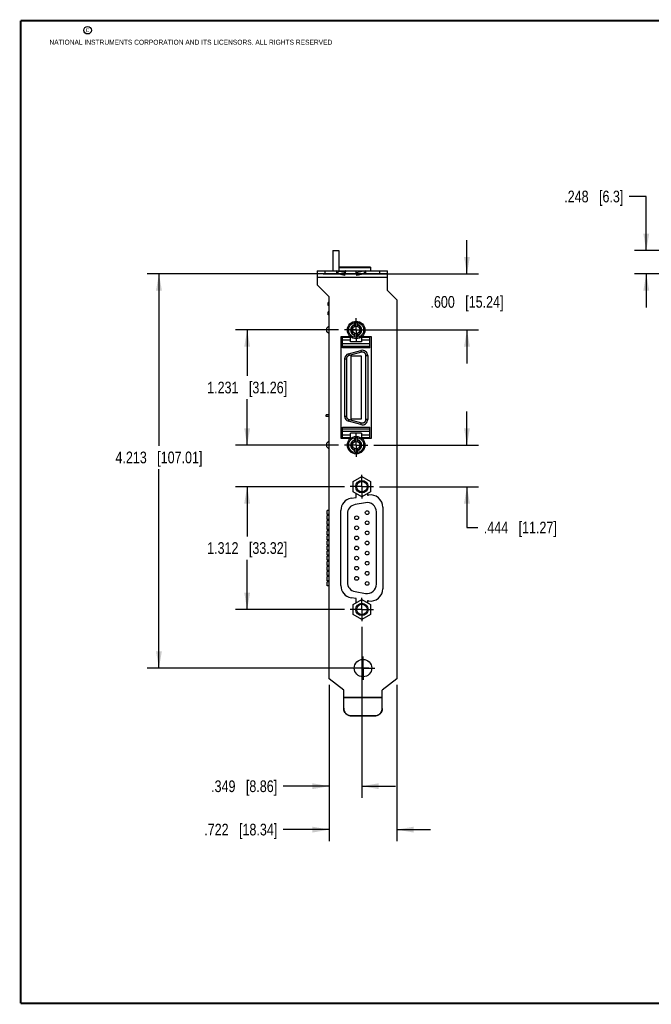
# Model space of a CAD drawing. Header units: inches. Extents: x 0.2 to 16.8, y 0.2 to 10.8.
# Tile 1 of 11: x 0.2 to 7, y 0.2 to 10.8. Entities that reach past the tile are written whole.
import ezdxf

# ---------------------------------------------------------------- set-up
doc = ezdxf.new("R2010")
doc.units = ezdxf.units.IN
doc.header["$LTSCALE"] = 0.935
doc.header["$MEASUREMENT"] = 0
doc.linetypes.add('CENTER', pattern=[0.6, 0.375, -0.075, 0.075, -0.075])
doc.layers.get('0').update_dxf_attribs({"linetype": 'CONTINUOUS'})
doc.layers.add('02___PRT_ALL_AXES', color=7, linetype='CONTINUOUS')
doc.layers.add('DIMENSIONS', color=7, linetype='CONTINUOUS')
doc.styles.get("Standard").update_dxf_attribs({"font": 'txt', "width": 0.8})
doc.dimstyles.new('DIMSTYLE_1', dxfattribs={"dimtxt": 0.125, "dimasz": 0.18, "dimexe": 0.18, "dimexo": 0.0625, "dimgap": 0.09, "dimtad": 0, "dimtih": 1, "dimtoh": 1, "dimdec": 3, "dimzin": 4, "dimdsep": 46, "dimtxsty": 'STANDARD', "dimblk": '_FILLED', "dimblk1": '_FILLED', "dimblk2": '_FILLED', "dimcen": 0.09, "dimadec": 0, "dimazin": 0, "dimtp": 0.01, "dimtm": 0.01, "dimtfac": 1, "dimtdec": 3, "dimtofl": 0, "dimtmove": 0, "dimatfit": 3, "dimldrblk": '_FILLED', "dimfxl": 1, "dimtolj": 1, "dimtzin": 4, "dimarcsym": 0})

# ---------------------------------------------------------------- blocks, each defined once
blk = doc.blocks.new('_FILLED')
at = {"color": 0, "linetype": 'BYBLOCK'}
blk.add_solid([(0, 0), (-1, 0.174), (-1, -0.174)], dxfattribs=at)
blk = doc.blocks.new('*D3')
at = {"layer": 'DIMENSIONS', "color": 2, "linetype": 'CONTINUOUS'}
for p, q in [((6.939, 8.879), (6.756, 8.879)), ((6.939, 8.302), (6.939, 8.879)), ((7.619, 8.302), (6.814, 8.302)), ((7.178, 8.054), (6.814, 8.054)), ((6.939, 8.054), (6.939, 7.694))]:
    blk.add_line(p, q, dxfattribs=at)
at = {"layer": 'DIMENSIONS', "color": 2, "linetype": 'CONTINUOUS', "xscale": 0.18, "yscale": 0.18, "zscale": 0.18}
for p, rotation in [((6.939, 8.302), 270), ((6.939, 8.054), 90)]:
    blk.add_blockref('_FILLED', p, dxfattribs=dict(at, rotation=rotation))
at = {"layer": 'DIMENSIONS', "color": 2, "linetype": 'CONTINUOUS', "insert": (6.694, 8.942), "char_height": 0.125, "width": 1.025, "attachment_point": 3, "line_spacing_factor": 0.9}
blk.add_mtext('.248{\\Ftxt.shx;\\W1.000000;\\H0.125000; }[6.3]', dxfattribs=at)
blk = doc.blocks.new('*D6')
at = {"layer": 'DIMENSIONS', "color": 2, "linetype": 'CONTINUOUS'}
for p, q in [((3.899, 4.28), (3.899, 2.454)), ((3.55, 3.663), (3.55, 2.454)), ((3.55, 2.579), (3.056, 2.579)), ((3.899, 2.579), (4.259, 2.579))]:
    blk.add_line(p, q, dxfattribs=at)
at = {"layer": 'DIMENSIONS', "color": 2, "linetype": 'CONTINUOUS', "xscale": 0.18, "yscale": 0.18, "zscale": 0.18}
blk.add_blockref('_FILLED', (3.55, 2.579), dxfattribs=at)
at = {"layer": 'DIMENSIONS', "color": 2, "linetype": 'CONTINUOUS', "xscale": 0.18, "yscale": 0.18, "zscale": 0.18, "rotation": 180}
blk.add_blockref('_FILLED', (3.899, 2.579), dxfattribs=at)
at = {"layer": 'DIMENSIONS', "color": 2, "linetype": 'CONTINUOUS', "insert": (2.993, 2.641), "char_height": 0.125, "width": 1.125, "attachment_point": 3, "line_spacing_factor": 0.9}
blk.add_mtext('.349{\\Ftxt.shx;\\W1.000000;\\H0.125000; }[8.86]', dxfattribs=at)
blk = doc.blocks.new('*D7')
at = {"layer": 'DIMENSIONS', "color": 2, "linetype": 'CONTINUOUS'}
for p, q in [((3.55, 3.663), (3.55, 1.99)), ((4.272, 3.663), (4.272, 1.99)), ((3.55, 2.115), (3.057, 2.115)), ((4.272, 2.115), (4.632, 2.115))]:
    blk.add_line(p, q, dxfattribs=at)
at = {"layer": 'DIMENSIONS', "color": 2, "linetype": 'CONTINUOUS', "xscale": 0.18, "yscale": 0.18, "zscale": 0.18}
blk.add_blockref('_FILLED', (3.55, 2.115), dxfattribs=at)
at = {"layer": 'DIMENSIONS', "color": 2, "linetype": 'CONTINUOUS', "xscale": 0.18, "yscale": 0.18, "zscale": 0.18, "rotation": 180}
blk.add_blockref('_FILLED', (4.272, 2.115), dxfattribs=at)
at = {"layer": 'DIMENSIONS', "color": 2, "linetype": 'CONTINUOUS', "insert": (2.994, 2.178), "char_height": 0.125, "width": 1.225, "attachment_point": 3, "line_spacing_factor": 0.9}
blk.add_mtext('.722{\\Ftxt.shx;\\W1.000000;\\H0.125000; }[18.34]', dxfattribs=at)
blk = doc.blocks.new('*D8')
at = {"layer": 'DIMENSIONS', "color": 2, "linetype": 'CONTINUOUS'}
for p, q in [((4.029, 8.054), (1.604, 8.054)), ((1.729, 8.054), (1.729, 6.217)), ((1.729, 3.841), (1.729, 5.967)), ((3.973, 3.841), (1.604, 3.841))]:
    blk.add_line(p, q, dxfattribs=at)
at = {"layer": 'DIMENSIONS', "color": 2, "linetype": 'CONTINUOUS', "xscale": 0.18, "yscale": 0.18, "zscale": 0.18}
for p, rotation in [((1.729, 8.054), 90), ((1.729, 3.841), 270)]:
    blk.add_blockref('_FILLED', p, dxfattribs=dict(at, rotation=rotation))
at = {"layer": 'DIMENSIONS', "color": 2, "linetype": 'CONTINUOUS', "insert": (1.729, 6.154), "char_height": 0.125, "width": 1.425, "attachment_point": 2, "line_spacing_factor": 0.9}
blk.add_mtext('4.213{\\Ftxt.shx;\\W1.000000;\\H0.125000; }[107.01]', dxfattribs=at)
blk = doc.blocks.new('*D9')
at = {"layer": 'DIMENSIONS', "color": 2, "linetype": 'CONTINUOUS'}
for p, q in [((3.711, 5.779), (2.547, 5.779)), ((2.672, 5.779), (2.672, 5.248)), ((2.672, 4.467), (2.672, 4.998)), ((3.711, 4.467), (2.547, 4.467))]:
    blk.add_line(p, q, dxfattribs=at)
at = {"layer": 'DIMENSIONS', "color": 2, "linetype": 'CONTINUOUS', "xscale": 0.18, "yscale": 0.18, "zscale": 0.18}
for p, rotation in [((2.672, 5.779), 90), ((2.672, 4.467), 270)]:
    blk.add_blockref('_FILLED', p, dxfattribs=dict(at, rotation=rotation))
at = {"layer": 'DIMENSIONS', "color": 2, "linetype": 'CONTINUOUS', "insert": (2.672, 5.186), "char_height": 0.125, "width": 1.325, "attachment_point": 2, "line_spacing_factor": 0.9}
blk.add_mtext('1.312{\\Ftxt.shx;\\W1.000000;\\H0.125000; }[33.32]', dxfattribs=at)
blk = doc.blocks.new('*D10')
at = {"layer": 'DIMENSIONS', "color": 2, "linetype": 'CONTINUOUS'}
for p, q in [((5.022, 8.054), (5.022, 8.414)), ((3.484, 8.054), (5.147, 8.054)), ((3.775, 7.454), (5.147, 7.454)), ((5.022, 7.454), (5.022, 7.094))]:
    blk.add_line(p, q, dxfattribs=at)
at = {"layer": 'DIMENSIONS', "color": 2, "linetype": 'CONTINUOUS', "xscale": 0.18, "yscale": 0.18, "zscale": 0.18}
for p, rotation in [((5.022, 8.054), 270), ((5.022, 7.454), 90)]:
    blk.add_blockref('_FILLED', p, dxfattribs=dict(at, rotation=rotation))
at = {"layer": 'DIMENSIONS', "color": 2, "linetype": 'CONTINUOUS', "insert": (5.022, 7.816), "char_height": 0.125, "width": 1.225, "attachment_point": 2, "line_spacing_factor": 0.9}
blk.add_mtext('.600{\\Ftxt.shx;\\W1.000000;\\H0.125000; }[15.24]', dxfattribs=at)
blk = doc.blocks.new('*D11')
at = {"layer": 'DIMENSIONS', "color": 2, "linetype": 'CONTINUOUS'}
for p, q in [((3.65, 7.454), (2.547, 7.454)), ((2.672, 7.454), (2.672, 6.963)), ((2.672, 6.223), (2.672, 6.713)), ((3.65, 6.223), (2.547, 6.223))]:
    blk.add_line(p, q, dxfattribs=at)
at = {"layer": 'DIMENSIONS', "color": 2, "linetype": 'CONTINUOUS', "xscale": 0.18, "yscale": 0.18, "zscale": 0.18}
for p, rotation in [((2.672, 7.454), 90), ((2.672, 6.223), 270)]:
    blk.add_blockref('_FILLED', p, dxfattribs=dict(at, rotation=rotation))
at = {"layer": 'DIMENSIONS', "color": 2, "linetype": 'CONTINUOUS', "insert": (2.672, 6.901), "char_height": 0.125, "width": 1.325, "attachment_point": 2, "line_spacing_factor": 0.9}
blk.add_mtext('1.231{\\Ftxt.shx;\\W1.000000;\\H0.125000; }[31.26]', dxfattribs=at)
blk = doc.blocks.new('*D12')
at = {"layer": 'DIMENSIONS', "color": 2, "linetype": 'CONTINUOUS'}
for p, q in [((5.022, 6.223), (5.022, 6.583)), ((4.025, 6.223), (5.147, 6.223)), ((4.086, 5.779), (5.147, 5.779)), ((5.022, 5.779), (5.022, 5.343)), ((5.022, 5.343), (5.139, 5.343))]:
    blk.add_line(p, q, dxfattribs=at)
at = {"layer": 'DIMENSIONS', "color": 2, "linetype": 'CONTINUOUS', "xscale": 0.18, "yscale": 0.18, "zscale": 0.18}
for p, rotation in [((5.022, 6.223), 270), ((5.022, 5.779), 90)]:
    blk.add_blockref('_FILLED', p, dxfattribs=dict(at, rotation=rotation))
at = {"layer": 'DIMENSIONS', "color": 2, "linetype": 'CONTINUOUS', "insert": (5.202, 5.405), "char_height": 0.125, "width": 1.225, "attachment_point": 1, "line_spacing_factor": 0.9}
blk.add_mtext('.444{\\Ftxt.shx;\\W1.000000;\\H0.125000; }[11.27]', dxfattribs=at)

msp = doc.modelspace()

# ---------------------------------------------------------------- linework, layer by layer
at = {"color": 7, "linetype": 'CONTINUOUS'}
for p, q in [((3.5891, 8.3019), (3.5891, 8.0839)), ((3.5891, 8.3019), (3.6516, 8.3019)), ((3.6516, 8.3019), (3.6516, 8.0839)), ((3.9916, 8.1239), (3.6516, 8.1239)), ((3.9916, 8.1179), (3.6516, 8.1179)), ((3.9916, 8.1239), (3.9916, 8.0839)), ((3.4216, 8.0839), (3.4216, 7.9359)), ((3.4216, 8.0839), (4.1716, 8.0839)), ((3.6263, 8.0539), (3.4216, 8.0539)), ((4.1716, 8.0139), (3.4216, 8.0139)), ((3.5016, 8.0839), (3.5016, 8.0539)), ((3.6263, 8.0839), (3.6263, 8.0539)), ((3.6443, 8.0817), (3.6375, 8.0528)), ((3.7172, 8.0344), (3.6375, 8.0528)), ((3.724, 8.0634), (3.6443, 8.0817)), ((3.6443, 8.0817), (3.7261, 8.0817)), ((3.7172, 8.0344), (3.724, 8.0634)), ((3.8414, 8.0539), (3.7218, 8.0539)), ((3.724, 8.0634), (3.7261, 8.0817)), ((3.8392, 8.0634), (3.8371, 8.0817)), ((3.9189, 8.0817), (3.8371, 8.0817)), ((3.9189, 8.0817), (3.8392, 8.0634)), ((3.8459, 8.0344), (3.8392, 8.0634)), ((3.9256, 8.0528), (3.8459, 8.0344)), ((3.9189, 8.0817), (3.9256, 8.0528)), ((3.9368, 8.0839), (3.9368, 8.0539)), ((4.1716, 8.0539), (3.9368, 8.0539)), ((4.0916, 8.0539), (4.0916, 8.0839)), ((4.1716, 7.8769), (4.1716, 8.0839)), ((3.5496, 7.8079), (3.4216, 7.9359)), ((3.5496, 3.725), (3.5496, 7.8079)), ((4.1716, 7.8769), (4.2716, 7.7769)), ((3.5396, 7.7154), (3.5396, 7.7464)), ((3.5496, 7.7464), (3.5396, 7.7464)), ((3.5496, 7.7404), (3.5396, 7.7404)), ((3.5496, 7.7154), (3.5396, 7.7154)), ((4.2716, 7.7769), (4.2716, 3.725)), ((3.5396, 7.6154), (3.5396, 7.6464)), ((3.5496, 7.6464), (3.5396, 7.6464)), ((3.5496, 7.6404), (3.5396, 7.6404)), ((3.5496, 7.6154), (3.5396, 7.6154)), ((3.5496, 7.4953), (3.5236, 7.4735)), ((3.5236, 7.4342), (3.5236, 7.4735)), ((3.8216, 7.4905), (3.8216, 7.5322)), ((3.8536, 7.4905), (3.8536, 7.5322)), ((3.5496, 7.4124), (3.5236, 7.4342)), ((3.6781, 6.2935), (3.6781, 7.3835)), ((3.6781, 7.3835), (3.776, 7.3835)), ((3.691, 7.2609), (3.691, 7.3771)), ((3.691, 7.3771), (3.7776, 7.3771)), ((3.7776, 7.3279), (3.7776, 7.3771)), ((3.8216, 7.3755), (3.8216, 7.4172)), ((3.8536, 7.3755), (3.8536, 7.4172)), ((3.8957, 7.3771), (3.8957, 7.3279)), ((3.8957, 7.3771), (3.9823, 7.3771)), ((3.8992, 7.3835), (3.9971, 7.3835)), ((3.9823, 7.2609), (3.9823, 7.3771)), ((3.9971, 7.3835), (3.9971, 6.2935)), ((3.7776, 7.3456), (3.691, 7.3456)), ((3.691, 7.3096), (3.9823, 7.3096)), ((3.9823, 7.2782), (3.691, 7.2782)), ((3.9823, 7.2609), (3.691, 7.2609)), ((3.8957, 7.3279), (3.7776, 7.3279)), ((3.9823, 7.3456), (3.8957, 7.3456)), ((3.7565, 7.1995), (3.8888, 7.2349)), ((3.7565, 7.1995), (3.7616, 7.1805)), ((3.8939, 7.2159), (3.7616, 7.1805)), ((3.7847, 6.5001), (3.7847, 7.1769)), ((3.7847, 7.1769), (3.8906, 7.1769)), ((3.8888, 7.2349), (3.8939, 7.2159)), ((3.8906, 7.1769), (3.8906, 6.5001)), ((3.9419, 6.4979), (3.9419, 7.179)), ((3.9419, 7.179), (3.9616, 7.179)), ((3.9616, 7.179), (3.9616, 6.4979)), ((3.7136, 7.1436), (3.7136, 6.5334)), ((3.7136, 7.1436), (3.7333, 7.1436)), ((3.7333, 7.1436), (3.7333, 6.5334)), ((3.5177, 6.5296), (3.5177, 6.5473)), ((3.5496, 6.5473), (3.5177, 6.5473)), ((3.5496, 6.5296), (3.5177, 6.5296)), ((3.7136, 6.5334), (3.7333, 6.5334)), ((3.7565, 6.4775), (3.7616, 6.4965)), ((3.8888, 6.442), (3.7565, 6.4775)), ((3.7616, 6.4965), (3.8939, 6.461)), ((3.8906, 6.5001), (3.7847, 6.5001)), ((3.8888, 6.442), (3.8939, 6.461)), ((3.9616, 6.4979), (3.9419, 6.4979)), ((3.691, 6.2999), (3.691, 6.416)), ((3.691, 6.416), (3.9823, 6.416)), ((3.691, 6.3987), (3.9823, 6.3987)), ((3.9823, 6.3674), (3.691, 6.3674)), ((3.691, 6.3314), (3.7776, 6.3314)), ((3.7776, 6.2999), (3.7776, 6.3491)), ((3.8957, 6.3491), (3.7776, 6.3491)), ((3.8957, 6.3491), (3.8957, 6.2999)), ((3.8957, 6.3314), (3.9823, 6.3314)), ((3.9823, 6.2999), (3.9823, 6.416)), ((3.5496, 6.2646), (3.5236, 6.2428)), ((3.5236, 6.2034), (3.5236, 6.2428)), ((3.776, 6.2935), (3.6781, 6.2935)), ((3.7776, 6.2999), (3.691, 6.2999)), ((3.8216, 6.2598), (3.8216, 6.3015)), ((3.8536, 6.2598), (3.8536, 6.3015)), ((3.9823, 6.2999), (3.8957, 6.2999)), ((3.9971, 6.2935), (3.8992, 6.2935)), ((3.5496, 6.1817), (3.5236, 6.2034)), ((3.8216, 6.1447), (3.8216, 6.1865)), ((3.8536, 6.1447), (3.8536, 6.1865)), ((3.8051, 5.8334), (3.8986, 5.8874)), ((3.8051, 5.7255), (3.8051, 5.8334)), ((3.8986, 5.8874), (3.9921, 5.8334)), ((3.9921, 5.8334), (3.9921, 5.7255)), ((3.8986, 5.6715), (3.8051, 5.7255)), ((3.8381, 5.6652), (3.8381, 5.7064)), ((3.9921, 5.7255), (3.8986, 5.6715)), ((3.9577, 5.7056), (3.9577, 5.6872)), ((3.9577, 5.6872), (3.9677, 5.6889)), ((3.7827, 5.6554), (3.8381, 5.6652)), ((3.9367, 5.6074), (3.8257, 5.5879)), ((3.5266, 5.4829), (3.5266, 5.5259)), ((3.5496, 5.5259), (3.5266, 5.5259)), ((3.5496, 5.4829), (3.5266, 5.4829)), ((3.5266, 5.4289), (3.5266, 5.4719)), ((3.5496, 5.4719), (3.5266, 5.4719)), ((3.6736, 4.7224), (3.6736, 5.5254)), ((3.7431, 5.4894), (3.7431, 4.7575)), ((4.0541, 4.7379), (4.0541, 5.5089)), ((4.1226, 5.5589), (4.1226, 4.6889)), ((3.5496, 5.4289), (3.5266, 5.4289)), ((3.5266, 5.3739), (3.5266, 5.4169)), ((3.5496, 5.4169), (3.5266, 5.4169)), ((3.5496, 5.3739), (3.5266, 5.3739)), ((3.5266, 5.3199), (3.5266, 5.3629)), ((3.5496, 5.3629), (3.5266, 5.3629)), ((3.5496, 5.3199), (3.5266, 5.3199)), ((3.5496, 5.3079), (3.5266, 5.3079)), ((3.5266, 5.2649), (3.5266, 5.3079)), ((3.5496, 5.2649), (3.5266, 5.2649)), ((3.5496, 5.2539), (3.5266, 5.2539)), ((3.5266, 5.2109), (3.5266, 5.2539)), ((3.5496, 5.2109), (3.5266, 5.2109)), ((3.5496, 5.1989), (3.5266, 5.1989)), ((3.5266, 5.1559), (3.5266, 5.1989)), ((3.5496, 5.1559), (3.5266, 5.1559)), ((3.5496, 5.1449), (3.5266, 5.1449)), ((3.5266, 5.1019), (3.5266, 5.1449)), ((3.5496, 5.1019), (3.5266, 5.1019)), ((3.5496, 5.0899), (3.5266, 5.0899)), ((3.5266, 5.0469), (3.5266, 5.0899)), ((3.5496, 5.0469), (3.5266, 5.0469)), ((3.5496, 5.0359), (3.5266, 5.0359)), ((3.5266, 4.9929), (3.5266, 5.0359)), ((3.5496, 4.9929), (3.5266, 4.9929)), ((3.5496, 4.9809), (3.5266, 4.9809)), ((3.5266, 4.9379), (3.5266, 4.9809)), ((3.5496, 4.9379), (3.5266, 4.9379)), ((3.5496, 4.9269), (3.5266, 4.9269)), ((3.5266, 4.8839), (3.5266, 4.9269)), ((3.5496, 4.8839), (3.5266, 4.8839)), ((3.5496, 4.8719), (3.5266, 4.8719)), ((3.5266, 4.8289), (3.5266, 4.8719)), ((3.5496, 4.8289), (3.5266, 4.8289)), ((3.5496, 4.8179), (3.5266, 4.8179)), ((3.5266, 4.7749), (3.5266, 4.8179)), ((3.5496, 4.7749), (3.5266, 4.7749)), ((3.5496, 4.7629), (3.5266, 4.7629)), ((3.5266, 4.7199), (3.5266, 4.7629)), ((3.5496, 4.7199), (3.5266, 4.7199)), ((3.8257, 4.659), (3.9367, 4.6395)), ((3.8381, 4.5827), (3.7827, 4.5925)), ((3.8051, 4.5214), (3.8986, 4.5754)), ((3.8381, 4.5405), (3.8381, 4.5827)), ((3.8986, 4.5754), (3.9921, 4.5214)), ((3.9677, 4.559), (3.9577, 4.5607)), ((3.9577, 4.5607), (3.9577, 4.5413)), ((3.8051, 4.4135), (3.8051, 4.5214)), ((3.9921, 4.5214), (3.9921, 4.4135)), ((3.8986, 4.3595), (3.8051, 4.4135)), ((3.9921, 4.4135), (3.8986, 4.3595)), ((3.7046, 3.6039), (3.5496, 3.725)), ((4.2716, 3.725), (4.1166, 3.6039)), ((3.7046, 3.4112), (3.7046, 3.6039)), ((4.1166, 3.4112), (4.1166, 3.6039)), ((3.7046, 3.5299), (4.1166, 3.5299)), ((3.7046, 3.5269), (4.1166, 3.5269)), ((4.0366, 3.3315), (3.7846, 3.3315)), ((3.7846, 3.3315), (3.7846, 3.3289)), ((4.0366, 3.3289), (3.7846, 3.3289)), ((4.0366, 3.3315), (4.0366, 3.3289))]:
    msp.add_line(p, q, dxfattribs=at)
at = {"color": 7, "linetype": 'CONTINUOUS', "const_width": 0.02}
for points in [[(0.25, 10.7586), (0.25, 0.2586)], [(16.75, 10.7586), (0.25, 10.7586)], [(0.25, 0.2586), (16.75, 0.2586)]]:
    msp.add_lwpolyline(points, dxfattribs=at)
at = {"color": 2, "linetype": 'CONTINUOUS'}
msp.add_circle((0.9659, 10.6562), 0.0403, dxfattribs=at)
at = {"color": 7, "linetype": 'CONTINUOUS'}
for centre, radius in [((3.8376, 7.4538), 0.0935), ((3.8376, 7.4538), 0.08), ((3.8376, 7.4538), 0.04), ((3.8376, 6.2231), 0.0935), ((3.8376, 6.2231), 0.08), ((3.8376, 6.2231), 0.04), ((3.8986, 5.7794), 0.066), ((3.8986, 5.7794), 0.056), ((3.9546, 5.5014), 0.02), ((3.8426, 5.4474), 0.02), ((3.9546, 5.3934), 0.02), ((3.8426, 5.3394), 0.02), ((3.9546, 5.2854), 0.02), ((3.8426, 5.2314), 0.02), ((3.9546, 5.1774), 0.02), ((3.8426, 5.1234), 0.02), ((3.9546, 5.0694), 0.02), ((3.8426, 5.0154), 0.02), ((3.9546, 4.9614), 0.02), ((3.8426, 4.9074), 0.02), ((3.9546, 4.8534), 0.02), ((3.8426, 4.7994), 0.02), ((3.9546, 4.7454), 0.02), ((3.8986, 4.4674), 0.066), ((3.8986, 4.4674), 0.056), ((3.9106, 3.8409), 0.0935)]:
    msp.add_circle(centre, radius, dxfattribs=at)
for centre, radius, start, end in [((3.6263, 8.0101), 0.0739, 75.9327, 89.98839), ((3.6263, 8.0006), 0.0533, 77.86076, 89.99588), ((3.9369, 8.0101), 0.0739, 90.01161, 104.0673), ((3.9368, 8.0006), 0.0533, 90.00412, 102.13924), ((3.8376, 7.4538), 0.06, 105.46601, 254.53399), ((3.8376, 7.4538), 0.055, 106.91239, 253.08761), ((3.8376, 7.4538), 0.06, 285.46601, 74.53399), ((3.8376, 7.4538), 0.055, 286.91239, 73.08761), ((3.7715, 7.1436), 0.0579, 105, 180), ((3.9037, 7.179), 0.0579, 0, 105), ((3.7715, 6.5334), 0.0579, 180, 255), ((3.9037, 6.4979), 0.0579, 255, 360), ((3.8376, 6.2231), 0.06, 105.46601, 254.53399), ((3.8376, 6.2231), 0.055, 106.91239, 253.08761), ((3.8376, 6.2231), 0.06, 285.46601, 74.53399), ((3.8376, 6.2231), 0.055, 286.91239, 73.08761), ((3.9906, 5.5589), 0.132, 0, 100), ((3.8056, 5.5254), 0.132, 100, 180), ((3.8431, 5.4894), 0.1, 100, 180), ((3.9541, 5.5089), 0.1, 0, 100), ((3.8431, 4.7575), 0.1, 180, 260), ((3.9541, 4.7379), 0.1, 260, 360), ((3.8056, 4.7224), 0.132, 180, 260), ((3.9906, 4.6889), 0.132, 260, 360), ((4.0372, 3.4112), 0.0794, 358.1138, 359.9997)]:
    msp.add_arc(centre, radius, start, end, dxfattribs=at)
for points, knots in [([(3.7261, 8.0817), (3.7257, 8.0821), (3.725, 8.0827), (3.7241, 8.0833), (3.7233, 8.0836), (3.7227, 8.0838), (3.7222, 8.0839), (3.7218, 8.0839), (3.7216, 8.0839)], [0, 0, 0, 0, 0.2800267, 0.5351362, 0.6555421, 0.7723993, 0.8868227, 1, 1, 1, 1]), ([(3.8371, 8.0817), (3.8374, 8.0821), (3.8381, 8.0827), (3.8391, 8.0833), (3.8398, 8.0836), (3.8404, 8.0838), (3.841, 8.0839), (3.8414, 8.0839), (3.8416, 8.0839)], [0, 0, 0, 0, 0.2800267, 0.5351362, 0.6555421, 0.7723993, 0.8868227, 1, 1, 1, 1]), ([(3.7616, 7.1805), (3.7606, 7.1802), (3.7586, 7.1796), (3.7557, 7.1784), (3.7529, 7.177), (3.7502, 7.1754), (3.7477, 7.1735), (3.7453, 7.1715), (3.7431, 7.1693), (3.7411, 7.1669), (3.7393, 7.1643), (3.7377, 7.1616), (3.7364, 7.1588), (3.7353, 7.1559), (3.7344, 7.1529), (3.7337, 7.1498), (3.7334, 7.1467), (3.7333, 7.1446), (3.7333, 7.1436)], [0, 0, 0, 0, 0.0624984, 0.1249997, 0.1874988, 0.2499993, 0.3124995, 0.3749997, 0.4374999, 0.5, 0.5625001, 0.6250003, 0.6875005, 0.7500007, 0.8125012, 0.8750003, 0.9375016, 1, 1, 1, 1]), ([(3.9419, 7.179), (3.9419, 7.1805), (3.9418, 7.1834), (3.941, 7.1877), (3.9398, 7.1919), (3.9381, 7.196), (3.9359, 7.1998), (3.9333, 7.2033), (3.9304, 7.2065), (3.927, 7.2094), (3.9234, 7.2119), (3.9195, 7.2139), (3.9155, 7.2155), (3.9112, 7.2166), (3.9069, 7.2172), (3.9025, 7.2173), (3.8981, 7.2169), (3.8953, 7.2163), (3.8939, 7.2159)], [0, 0, 0, 0, 0.0624998, 0.1249984, 0.187499, 0.2499994, 0.3124995, 0.3749996, 0.4374997, 0.5, 0.5625003, 0.6250003, 0.6875005, 0.7500006, 0.812501, 0.8750016, 0.9375002, 1, 1, 1, 1]), ([(3.7333, 6.5334), (3.7333, 6.5323), (3.7334, 6.5303), (3.7337, 6.5271), (3.7344, 6.5241), (3.7353, 6.5211), (3.7364, 6.5182), (3.7377, 6.5154), (3.7393, 6.5127), (3.7411, 6.5101), (3.7431, 6.5077), (3.7453, 6.5055), (3.7477, 6.5034), (3.7502, 6.5016), (3.7529, 6.5), (3.7557, 6.4985), (3.7586, 6.4974), (3.7606, 6.4968), (3.7616, 6.4965)], [0, 0, 0, 0, 0.0624984, 0.1249997, 0.1874988, 0.2499993, 0.3124995, 0.3749997, 0.4374999, 0.5, 0.5625001, 0.6250003, 0.6875005, 0.7500007, 0.8125012, 0.8750003, 0.9375016, 1, 1, 1, 1]), ([(3.8939, 6.461), (3.8953, 6.4607), (3.8981, 6.4601), (3.9025, 6.4597), (3.9069, 6.4598), (3.9112, 6.4604), (3.9155, 6.4615), (3.9195, 6.4631), (3.9234, 6.4651), (3.927, 6.4676), (3.9304, 6.4704), (3.9333, 6.4736), (3.9359, 6.4772), (3.9381, 6.481), (3.9398, 6.485), (3.941, 6.4892), (3.9418, 6.4936), (3.9419, 6.4965), (3.9419, 6.4979)], [0, 0, 0, 0, 0.0624998, 0.1249984, 0.187499, 0.2499994, 0.3124995, 0.3749996, 0.4374997, 0.5, 0.5625003, 0.6250003, 0.6875005, 0.7500006, 0.812501, 0.8750016, 0.9375002, 1, 1, 1, 1]), ([(3.7046, 3.4112), (3.7046, 3.4086), (3.7048, 3.4047), (3.7054, 3.3995), (3.7063, 3.3944), (3.7079, 3.3881), (3.7101, 3.3819), (3.7122, 3.3771), (3.714, 3.3736), (3.7159, 3.3702), (3.7187, 3.3658), (3.7226, 3.3606), (3.7279, 3.3548), (3.7337, 3.3495), (3.739, 3.3456), (3.7434, 3.3428), (3.7469, 3.3409), (3.7504, 3.3392), (3.7552, 3.337), (3.7613, 3.3348), (3.7677, 3.3333), (3.7728, 3.3324), (3.778, 3.3317), (3.782, 3.3315), (3.7846, 3.3315)], [0, 0, 0, 0, 0.0623748, 0.0935725, 0.124772, 0.18716, 0.2495608, 0.2807767, 0.3119971, 0.3432224, 0.3744528, 0.4369112, 0.4993925, 0.5618972, 0.6244248, 0.6557062, 0.6869927, 0.718284, 0.74958, 0.812165, 0.8747631, 0.9060748, 0.9373881, 1, 1, 1, 1]), ([(3.7846, 3.3289), (3.782, 3.3289), (3.778, 3.3291), (3.7728, 3.3297), (3.7677, 3.3306), (3.7613, 3.3322), (3.7552, 3.3344), (3.7504, 3.3365), (3.7469, 3.3383), (3.7434, 3.3402), (3.739, 3.343), (3.7337, 3.3469), (3.7279, 3.3522), (3.7226, 3.358), (3.7187, 3.3632), (3.7159, 3.3676), (3.714, 3.371), (3.7122, 3.3745), (3.7101, 3.3793), (3.7079, 3.3854), (3.7063, 3.3918), (3.7054, 3.3969), (3.7048, 3.4021), (3.7046, 3.406), (3.7046, 3.4086)], [0, 0, 0, 0, 0.0626119, 0.0939252, 0.1252369, 0.187835, 0.25042, 0.281716, 0.3130073, 0.3442938, 0.3755752, 0.4381028, 0.5006075, 0.5630888, 0.6255472, 0.6567776, 0.6880029, 0.7192233, 0.7504392, 0.81284, 0.875228, 0.9064275, 0.9376252, 1, 1, 1, 1]), ([(4.1166, 3.4086), (4.1166, 3.406), (4.1164, 3.4021), (4.1157, 3.3969), (4.1149, 3.3918), (4.1133, 3.3854), (4.1111, 3.3793), (4.1089, 3.3745), (4.1072, 3.371), (4.1052, 3.3676), (4.1024, 3.3632), (4.0985, 3.358), (4.0932, 3.3522), (4.0874, 3.3469), (4.0822, 3.343), (4.0777, 3.3402), (4.0743, 3.3383), (4.0708, 3.3365), (4.066, 3.3344), (4.0598, 3.3322), (4.0535, 3.3306), (4.0483, 3.3297), (4.0431, 3.3291), (4.0392, 3.3289), (4.0366, 3.3289)], [0, 0, 0, 0, 0.0623748, 0.0935725, 0.124772, 0.18716, 0.2495608, 0.2807767, 0.3119971, 0.3432224, 0.3744528, 0.4369112, 0.4993925, 0.5618972, 0.6244248, 0.6557062, 0.6869927, 0.718284, 0.74958, 0.812165, 0.8747631, 0.9060748, 0.9373881, 1, 1, 1, 1]), ([(4.0366, 3.3315), (4.0391, 3.3315), (4.043, 3.3317), (4.0481, 3.3323), (4.0531, 3.3332), (4.0594, 3.3347), (4.0654, 3.3368), (4.0701, 3.3388), (4.0736, 3.3405), (4.0769, 3.3424), (4.0813, 3.3451), (4.0865, 3.3488), (4.0923, 3.3539), (4.0976, 3.3595), (4.1015, 3.3645), (4.1043, 3.3688), (4.1063, 3.3721), (4.1081, 3.3754), (4.1103, 3.3801), (4.1126, 3.386), (4.1143, 3.3922), (4.1154, 3.3972), (4.1159, 3.401), (4.1164, 3.4048), (4.1165, 3.4073), (4.1165, 3.4086)], [0, 0, 0, 0, 0.0626084, 0.0939197, 0.1252293, 0.1878245, 0.250407, 0.2817016, 0.3129917, 0.3442772, 0.3755576, 0.4380847, 0.5005895, 0.5630714, 0.6255308, 0.6567614, 0.6879867, 0.7192072, 0.7504231, 0.8128245, 0.8752121, 0.9064111, 0.9376074, 0.9688032, 1, 1, 1, 1])]:
    msp.add_open_spline(points, degree=3, knots=knots, dxfattribs=at)
at = {"layer": '02___PRT_ALL_AXES', "color": 7, "linetype": 'CENTER'}
for p, q in [((3.8376, 7.4538), (3.8376, 7.5789)), ((3.8376, 7.4538), (3.7125, 7.4538)), ((3.8376, 7.4538), (3.8376, 7.3287)), ((3.8376, 7.4538), (3.9627, 7.4538)), ((3.8376, 6.2231), (3.8376, 6.3482)), ((3.8376, 6.2231), (3.7125, 6.2231)), ((3.8376, 6.2231), (3.8376, 6.098)), ((3.8376, 6.2231), (3.9627, 6.2231)), ((3.8986, 5.7794), (3.8986, 5.9045)), ((3.8986, 5.7794), (3.7735, 5.7794)), ((3.8986, 5.7794), (4.0237, 5.7794)), ((3.8986, 5.7794), (3.8986, 5.6543)), ((3.8986, 4.4674), (3.8986, 4.5925)), ((3.8986, 4.4674), (3.7735, 4.4674)), ((3.8986, 4.4674), (4.0237, 4.4674)), ((3.8986, 4.4674), (3.8986, 4.3423)), ((3.9106, 3.8409), (3.9106, 3.966)), ((3.9106, 3.8409), (3.7855, 3.8409)), ((3.9106, 3.8409), (4.0357, 3.8409)), ((3.9106, 3.8409), (3.9106, 3.7158))]:
    msp.add_line(p, q, dxfattribs=at)

# ---------------------------------------------------------------- texts
at = {"color": 2, "linetype": 'CONTINUOUS', "char_height": 0.053, "attachment_point": 1, "line_spacing_factor": 0.9}
for s, insert, width in [('c', (0.946, 10.6893), 0.0424), ('NATIONAL INSTRUMENTS CORPORATION AND ITS LICENSORS. ALL RIGHTS RESERVED', (0.5583, 10.5546), 3.0104)]:
    msp.add_mtext(s, dxfattribs=dict(at, insert=insert, width=width))

# ---------------------------------------------------------------- dimensions: what is measured, and where the dimension line sits
at = {"layer": 'DIMENSIONS', "color": 2, "linetype": 'CONTINUOUS'}
for base, p1, p2, angle, picture, middle in [((6.9387, 8.0539), (7.6192, 8.3019), (7.1782, 8.0539), 270, '*D3', (5.9311, 8.8793)), ((5.0216, 7.4538), (3.4841, 8.0539), (3.775, 7.4538), 270, '*D10', (4.8966, 7.7539)), ((1.7293, 8.0539), (3.9732, 3.8409), (4.0291, 8.0539), 90, '*D8', (1.5793, 6.0919)), ((2.6716, 6.2231), (3.65, 7.4538), (3.65, 6.2231), 270, '*D11', (2.5216, 6.8385)), ((5.0216, 5.7794), (4.0252, 6.2231), (4.0862, 5.7794), 270, '*D12', (5.8141, 5.3429)), ((2.6716, 5.7794), (3.711, 4.4674), (3.711, 5.7794), 90, '*D9', (2.5216, 5.1234)), ((3.5496, 2.5789), (3.8986, 4.2798), (3.5496, 3.6625), 180, '*D6', (2.1809, 2.5789))]:
    dim = msp.add_linear_dim(base=base, p1=p1, p2=p2, angle=angle, dimstyle='DIMSTYLE_1', dxfattribs=at)
    dim.commit()
    dim.dimension.update_dxf_attribs({"geometry": picture, "text_midpoint": middle, "dimtype": 160})
dim = msp.add_linear_dim(base=(4.2716, 2.1155), p1=(3.5496, 3.6625), p2=(4.2716, 3.6625), dimstyle='DIMSTYLE_1', dxfattribs=at)
dim.commit()
dim.dimension.update_dxf_attribs({"geometry": '*D7', "text_midpoint": (2.1318, 2.1155), "dimtype": 160})

doc.saveas('drawing.dxf')
